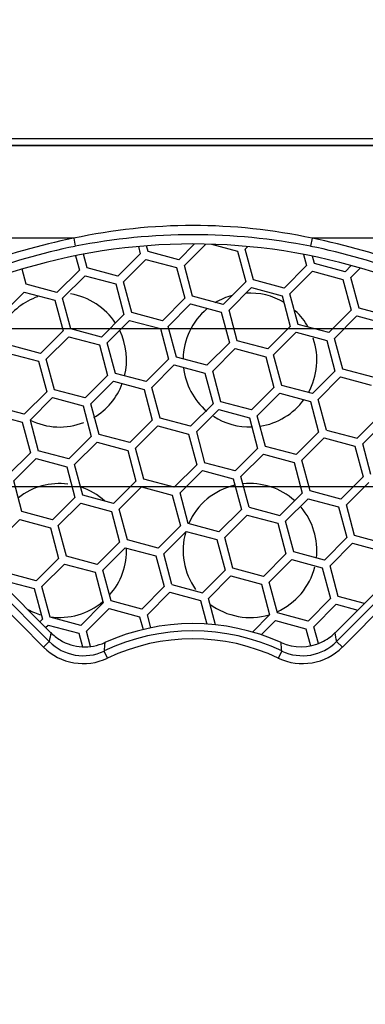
# Model space of a CAD drawing. Header units: inches. Extents: x 0 to 34, y 0 to 22.
# Tile 12 of 60: x 19.817 to 20.244, y 4.132 to 5.35. Entities that reach past the tile are written whole.
import ezdxf

# ---------------------------------------------------------------- set-up
doc = ezdxf.new("R2010")
doc.units = ezdxf.units.IN
doc.header["$LTSCALE"] = 1.87
doc.header["$MEASUREMENT"] = 0
doc.layers.get('0').update_dxf_attribs({"linetype": 'CONTINUOUS'})
doc.layers.add('DIMENSIONS', color=7, linetype='CONTINUOUS')
doc.styles.get("Standard").update_dxf_attribs({"font": 'txt', "width": 0.8})
doc.dimstyles.new('DIMSTYLE_1', dxfattribs={"dimtxt": 0.125, "dimasz": 0.18, "dimexe": 0.125, "dimexo": 0.0625, "dimgap": 0.0625, "dimtad": 0, "dimtih": 1, "dimtoh": 1, "dimdec": 3, "dimzin": 4, "dimdsep": 46, "dimtxsty": 'STANDARD', "dimblk": '_FILLED', "dimblk1": '_FILLED', "dimblk2": '_FILLED', "dimcen": 0.09, "dimadec": 0, "dimazin": 0, "dimtp": 0.01, "dimtm": 0.01, "dimtfac": 1, "dimtdec": 3, "dimtofl": 0, "dimtmove": 0, "dimatfit": 3, "dimldrblk": '_FILLED', "dimfxl": 1, "dimtolj": 1, "dimtzin": 4, "dimarcsym": 0})

# ---------------------------------------------------------------- blocks, each defined once
blk = doc.blocks.new('_FILLED')
at = {"color": 0, "linetype": 'BYBLOCK'}
blk.add_solid([(0, 0), (-1, 0.1736), (-1, -0.1736)], dxfattribs=at)
blk = doc.blocks.new('*D7')
at = {"layer": 'DIMENSIONS', "color": 2, "linetype": 'CONTINUOUS'}
for p, q in [((19.4011, 3.7344), (19.4011, 5.8327)), ((20.6611, 3.7438), (20.6611, 5.8327)), ((19.4011, 5.7077), (19.0411, 5.7077)), ((20.6611, 5.7077), (21.0211, 5.7077))]:
    blk.add_line(p, q, dxfattribs=at)
at = {"layer": 'DIMENSIONS', "color": 2, "linetype": 'CONTINUOUS', "xscale": 0.18, "yscale": 0.18, "zscale": 0.18}
blk.add_blockref('_FILLED', (19.4011, 5.7077), dxfattribs=at)
at = {"layer": 'DIMENSIONS', "color": 2, "linetype": 'CONTINUOUS', "xscale": 0.18, "yscale": 0.18, "zscale": 0.18, "rotation": 180}
blk.add_blockref('_FILLED', (20.6611, 5.7077), dxfattribs=at)
at = {"layer": 'DIMENSIONS', "color": 2, "linetype": 'CONTINUOUS', "insert": (20.0311, 5.7702), "char_height": 0.125, "width": 1.025, "attachment_point": 2, "line_spacing_factor": 0.9}
blk.add_mtext('1.260{\\Ftxt.shx;\\W1.000000;\\H0.125000; }[32]', dxfattribs=at)
blk = doc.blocks.new('*D8')
at = {"layer": 'DIMENSIONS', "color": 2, "linetype": 'CONTINUOUS'}
for p, q in [((22.5459, 4.9675), (22.5459, 5.3275)), ((19.4749, 4.9675), (22.6709, 4.9675)), ((19.4562, 3.7075), (22.6709, 3.7075)), ((22.5459, 3.7075), (22.5459, 3.3475))]:
    blk.add_line(p, q, dxfattribs=at)
at = {"layer": 'DIMENSIONS', "color": 2, "linetype": 'CONTINUOUS', "xscale": 0.18, "yscale": 0.18, "zscale": 0.18}
for p, rotation in [((22.5459, 4.9675), 270), ((22.5459, 3.7075), 90)]:
    blk.add_blockref('_FILLED', p, dxfattribs=dict(at, rotation=rotation))
at = {"layer": 'DIMENSIONS', "color": 2, "linetype": 'CONTINUOUS', "insert": (22.5459, 4.4), "char_height": 0.125, "width": 0.5, "attachment_point": 2, "line_spacing_factor": 0.9}
blk.add_mtext('1.260\\P[32]', dxfattribs=at)
blk = doc.blocks.new('*D9')
at = {"layer": 'DIMENSIONS', "color": 2, "linetype": 'CONTINUOUS'}
for p, q in [((17.6787, 4.835), (17.6787, 6.3327)), ((20.9977, 4.835), (20.9977, 6.3327)), ((17.6787, 6.2077), (18.6632, 6.2077)), ((20.9977, 6.2077), (20.0132, 6.2077))]:
    blk.add_line(p, q, dxfattribs=at)
at = {"layer": 'DIMENSIONS', "color": 2, "linetype": 'CONTINUOUS', "xscale": 0.18, "yscale": 0.18, "zscale": 0.18, "rotation": 180}
blk.add_blockref('_FILLED', (17.6787, 6.2077), dxfattribs=at)
at = {"layer": 'DIMENSIONS', "color": 2, "linetype": 'CONTINUOUS', "xscale": 0.18, "yscale": 0.18, "zscale": 0.18}
blk.add_blockref('_FILLED', (20.9977, 6.2077), dxfattribs=at)
at = {"layer": 'DIMENSIONS', "color": 2, "linetype": 'CONTINUOUS', "insert": (19.3382, 6.2702), "char_height": 0.125, "width": 1.225, "attachment_point": 2, "line_spacing_factor": 0.9}
blk.add_mtext('3.319{\\Ftxt.shx;\\W1.000000;\\H0.125000; }[84.3]', dxfattribs=at)
blk = doc.blocks.new('*D10')
at = {"layer": 'DIMENSIONS', "color": 2, "linetype": 'CONTINUOUS'}
for p, q in [((21.8645, 4.7725), (21.8645, 5.1325)), ((17.8868, 4.7725), (21.9895, 4.7725)), ((17.8401, 3.9025), (21.9895, 3.9025)), ((21.8645, 3.9025), (21.8645, 3.5425))]:
    blk.add_line(p, q, dxfattribs=at)
at = {"layer": 'DIMENSIONS', "color": 2, "linetype": 'CONTINUOUS', "xscale": 0.18, "yscale": 0.18, "zscale": 0.18}
for p, rotation in [((21.8645, 4.7725), 270), ((21.8645, 3.9025), 90)]:
    blk.add_blockref('_FILLED', p, dxfattribs=dict(at, rotation=rotation))
at = {"layer": 'DIMENSIONS', "color": 2, "linetype": 'CONTINUOUS', "insert": (21.7645, 4.4), "char_height": 0.125, "width": 0.6, "attachment_point": 2, "line_spacing_factor": 0.9}
blk.add_mtext('.870\\P[22.1]', dxfattribs=at)

msp = doc.modelspace()

# ---------------------------------------------------------------- linework, layer by layer
at = {"color": 7, "linetype": 'CONTINUOUS'}
for p, q in [((16.3827, 5.2027), (21.1899, 5.2027)), ((17.507, 5.1944), (21.1899, 5.1944)), ((17.507, 5.1939), (21.1899, 5.1939)), ((19.8836, 5.0793), (19.5438, 5.0793)), ((19.8836, 5.0793), (19.8855, 5.0693)), ((20.1787, 5.0793), (20.1767, 5.0693)), ((20.5185, 5.0793), (20.1787, 5.0793)), ((19.9636, 5.0691), (19.966, 5.0602)), ((19.9756, 5.0628), (19.9737, 5.07)), ((20.0331, 5.0722), (20.0135, 5.0527)), ((20.0206, 5.0456), (20.047, 5.072)), ((20.054, 5.0719), (20.0863, 5.0632)), ((20.0959, 5.0658), (20.0992, 5.069)), ((20.1061, 5.0279), (20.0959, 5.0658)), ((19.8859, 5.0577), (19.8906, 5.04)), ((19.9003, 5.0426), (19.8957, 5.0596)), ((19.966, 5.0602), (19.9382, 5.0325)), ((19.9453, 5.0254), (19.973, 5.0532)), ((19.973, 5.0532), (20.0109, 5.043)), ((20.0135, 5.0527), (19.9756, 5.0628)), ((20.0863, 5.0632), (20.0964, 5.0253)), ((20.1681, 5.0593), (20.1718, 5.0455)), ((20.1814, 5.0481), (20.179, 5.0572)), ((19.8249, 5.0224), (19.8199, 5.0412)), ((19.9382, 5.0325), (19.9003, 5.0426)), ((20.0109, 5.043), (20.0211, 5.0051)), ((20.0308, 5.0077), (20.0206, 5.0456)), ((20.1718, 5.0455), (20.144, 5.0177)), ((20.2194, 5.0379), (20.1814, 5.0481)), ((20.2271, 5.0456), (20.2194, 5.0379)), ((20.2264, 5.0308), (20.2381, 5.0425)), ((19.8906, 5.04), (19.8629, 5.0123)), ((19.8699, 5.0052), (19.8977, 5.033)), ((19.8977, 5.033), (19.9356, 5.0228)), ((20.1511, 5.0106), (20.1789, 5.0384)), ((20.1789, 5.0384), (20.2168, 5.0282)), ((20.2168, 5.0282), (20.2269, 4.9903)), ((20.2366, 4.9929), (20.2264, 5.0308)), ((19.8629, 5.0123), (19.8249, 5.0224)), ((19.9356, 5.0228), (19.9458, 4.9849)), ((19.9554, 4.9875), (19.9453, 5.0254)), ((20.0964, 5.0253), (20.0687, 4.9975)), ((20.0758, 4.9904), (20.1035, 5.0182)), ((20.1035, 5.0182), (20.1414, 5.008)), ((20.144, 5.0177), (20.1061, 5.0279)), ((19.7946, 4.985), (19.8223, 5.0128)), ((19.8223, 5.0128), (19.8603, 5.0026)), ((19.8801, 4.9673), (19.8699, 5.0052)), ((20.0211, 5.0051), (19.9933, 4.9773)), ((20.0687, 4.9975), (20.0308, 5.0077)), ((20.1414, 5.008), (20.1516, 4.9701)), ((20.1613, 4.9727), (20.1511, 5.0106)), ((19.8603, 5.0026), (19.8704, 4.9647)), ((20.0004, 4.9703), (20.0282, 4.998)), ((20.0282, 4.998), (20.0661, 4.9879)), ((20.2745, 4.9827), (20.2366, 4.9929)), ((19.9458, 4.9849), (19.918, 4.9571)), ((19.9933, 4.9773), (19.9554, 4.9875)), ((20.0661, 4.9879), (20.0763, 4.9499)), ((20.0859, 4.9525), (20.0758, 4.9904)), ((20.2269, 4.9903), (20.1992, 4.9626)), ((20.2063, 4.9555), (20.234, 4.9832)), ((20.234, 4.9832), (20.2719, 4.9731)), ((19.918, 4.9571), (19.8801, 4.9673)), ((19.9251, 4.9501), (19.9528, 4.9778)), ((19.9528, 4.9778), (19.9908, 4.9677)), ((19.9908, 4.9677), (20.0009, 4.9297)), ((20.0106, 4.9323), (20.0004, 4.9703)), ((20.1516, 4.9701), (20.1238, 4.9424)), ((20.1992, 4.9626), (20.1613, 4.9727)), ((19.8704, 4.9647), (19.8427, 4.9369)), ((19.8497, 4.9299), (19.8775, 4.9576)), ((19.8775, 4.9576), (19.9154, 4.9475)), ((20.1309, 4.9353), (20.1587, 4.9631)), ((20.1587, 4.9631), (20.1966, 4.9529)), ((20.2164, 4.9176), (20.2063, 4.9555)), ((19.8427, 4.9369), (19.8047, 4.9471)), ((19.9154, 4.9475), (19.9256, 4.9095)), ((19.9352, 4.9121), (19.9251, 4.9501)), ((20.0763, 4.9499), (20.0485, 4.9222)), ((20.0556, 4.9151), (20.0833, 4.9429)), ((20.0833, 4.9429), (20.1213, 4.9327)), ((20.1238, 4.9424), (20.0859, 4.9525)), ((20.1966, 4.9529), (20.2068, 4.915)), ((19.8022, 4.9374), (19.8401, 4.9273)), ((20.0485, 4.9222), (20.0106, 4.9323)), ((20.1213, 4.9327), (20.1314, 4.8948)), ((20.1411, 4.8974), (20.1309, 4.9353)), ((19.8401, 4.9273), (19.8502, 4.8894)), ((19.8599, 4.8919), (19.8497, 4.9299)), ((20.0009, 4.9297), (19.9732, 4.902)), ((19.9802, 4.8949), (20.008, 4.9227)), ((20.008, 4.9227), (20.0459, 4.9125)), ((19.9256, 4.9095), (19.8978, 4.8818)), ((19.9732, 4.902), (19.9352, 4.9121)), ((20.0459, 4.9125), (20.0561, 4.8746)), ((20.0657, 4.8772), (20.0556, 4.9151)), ((20.2068, 4.915), (20.179, 4.8872)), ((20.1861, 4.8801), (20.2138, 4.9079)), ((20.2138, 4.9079), (20.2518, 4.8977)), ((20.2543, 4.9074), (20.2164, 4.9176)), ((19.9049, 4.8747), (19.9327, 4.9025)), ((19.9327, 4.9025), (19.9706, 4.8923)), ((19.9904, 4.857), (19.9802, 4.8949)), ((20.1314, 4.8948), (20.1037, 4.867)), ((20.179, 4.8872), (20.1411, 4.8974)), ((19.8502, 4.8894), (19.8225, 4.8616)), ((19.8296, 4.8545), (19.8573, 4.8823)), ((19.8573, 4.8823), (19.8952, 4.8721)), ((19.8978, 4.8818), (19.8599, 4.8919)), ((19.9706, 4.8923), (19.9807, 4.8544)), ((20.1107, 4.8599), (20.1385, 4.8877)), ((20.1385, 4.8877), (20.1764, 4.8776)), ((19.8225, 4.8616), (19.7846, 4.8718)), ((19.8952, 4.8721), (19.9054, 4.8342)), ((19.9151, 4.8368), (19.9049, 4.8747)), ((20.0561, 4.8746), (20.0283, 4.8468)), ((20.1037, 4.867), (20.0657, 4.8772)), ((20.1764, 4.8776), (20.1866, 4.8396)), ((20.1962, 4.8422), (20.1861, 4.8801)), ((19.782, 4.8621), (19.8199, 4.8519)), ((20.0354, 4.8398), (20.0632, 4.8675)), ((20.0632, 4.8675), (20.1011, 4.8574)), ((20.1209, 4.822), (20.1107, 4.8599)), ((20.2619, 4.8598), (20.2342, 4.8321)), ((19.8533, 4.5807), (19.5874, 4.8473)), ((19.8553, 4.5916), (19.5972, 4.8496)), ((19.8199, 4.8519), (19.8301, 4.814)), ((19.8296, 4.8545), (19.8397, 4.8166)), ((19.9807, 4.8544), (19.953, 4.8266)), ((19.9878, 4.8473), (19.9601, 4.8196)), ((19.9878, 4.8473), (20.0257, 4.8372)), ((20.0283, 4.8468), (19.9904, 4.857)), ((20.1011, 4.8574), (20.1112, 4.8194)), ((20.465, 4.8496), (20.207, 4.5916)), ((20.4748, 4.8473), (20.2089, 4.5807)), ((20.269, 4.8528), (20.2412, 4.825)), ((19.8463, 4.5739), (19.5804, 4.8405)), ((19.9054, 4.8342), (19.8776, 4.8064)), ((19.953, 4.8266), (19.9151, 4.8368)), ((20.0257, 4.8372), (20.0359, 4.7992)), ((20.0354, 4.8398), (20.0456, 4.8018)), ((20.1588, 4.8119), (20.1866, 4.8396)), ((20.1962, 4.8422), (20.2342, 4.8321)), ((20.4819, 4.8405), (20.216, 4.5739)), ((19.8847, 4.7994), (19.9125, 4.8271)), ((19.9125, 4.8271), (19.9504, 4.817)), ((20.1588, 4.8119), (20.1209, 4.822)), ((20.1659, 4.8048), (20.1937, 4.8326)), ((20.1937, 4.8326), (20.2316, 4.8224)), ((20.2316, 4.8224), (20.2417, 4.7845)), ((20.2514, 4.7871), (20.2412, 4.825)), ((19.8301, 4.814), (19.8023, 4.7862)), ((19.8776, 4.8064), (19.8397, 4.8166)), ((19.9504, 4.817), (19.9606, 4.7791)), ((19.9702, 4.7816), (19.9601, 4.8196)), ((20.1112, 4.8194), (20.0835, 4.7917)), ((20.0906, 4.7846), (20.1183, 4.8124)), ((20.1183, 4.8124), (20.1562, 4.8022)), ((19.8371, 4.8069), (19.8094, 4.7792)), ((19.8371, 4.8069), (19.8751, 4.7968)), ((19.8751, 4.7968), (19.8852, 4.7589)), ((19.8949, 4.7615), (19.8847, 4.7994)), ((20.0359, 4.7992), (20.0081, 4.7715)), ((20.0835, 4.7917), (20.0456, 4.8018)), ((20.1562, 4.8022), (20.1664, 4.7643)), ((20.1761, 4.7669), (20.1659, 4.8048)), ((20.0152, 4.7644), (20.043, 4.7922)), ((20.043, 4.7922), (20.0809, 4.782)), ((20.1007, 4.7467), (20.0906, 4.7846)), ((20.2417, 4.7845), (20.214, 4.7567)), ((19.8195, 4.7413), (19.8094, 4.7792)), ((19.9606, 4.7791), (19.9328, 4.7513)), ((20.0081, 4.7715), (19.9702, 4.7816)), ((20.0809, 4.782), (20.0911, 4.7441)), ((20.2211, 4.7496), (20.2488, 4.7774)), ((19.9328, 4.7513), (19.8949, 4.7615)), ((19.9399, 4.7442), (19.9676, 4.772)), ((19.9676, 4.772), (20.0056, 4.7618)), ((20.0056, 4.7618), (20.0157, 4.7239)), ((20.0254, 4.7265), (20.0152, 4.7644)), ((20.1664, 4.7643), (20.1386, 4.7365)), ((20.214, 4.7567), (20.1761, 4.7669)), ((19.8852, 4.7589), (19.8575, 4.7311)), ((19.8645, 4.724), (19.8923, 4.7518)), ((19.8923, 4.7518), (19.9302, 4.7416)), ((20.1457, 4.7295), (20.1735, 4.7572)), ((20.1735, 4.7572), (20.2114, 4.7471)), ((20.2312, 4.7117), (20.2211, 4.7496)), ((19.8575, 4.7311), (19.8195, 4.7413)), ((19.9302, 4.7416), (19.9404, 4.7037)), ((19.95, 4.7063), (19.9399, 4.7442)), ((20.0633, 4.7163), (20.0911, 4.7441)), ((20.0704, 4.7093), (20.0981, 4.737)), ((20.0981, 4.737), (20.1361, 4.7269)), ((20.1007, 4.7467), (20.1386, 4.7365)), ((20.2114, 4.7471), (20.2216, 4.7091)), ((19.7892, 4.7038), (19.8169, 4.7316)), ((19.8169, 4.7316), (19.8549, 4.7214)), ((19.8747, 4.6861), (19.8645, 4.724)), ((20.0157, 4.7239), (19.988, 4.6961)), ((20.0633, 4.7163), (20.0254, 4.7265)), ((20.1361, 4.7269), (20.1462, 4.6889)), ((20.1559, 4.6915), (20.1457, 4.7295)), ((19.8549, 4.7214), (19.865, 4.6835)), ((19.995, 4.6891), (20.0228, 4.7168)), ((20.0228, 4.7168), (20.0607, 4.7067)), ((20.2691, 4.7016), (20.2312, 4.7117)), ((19.9404, 4.7037), (19.9126, 4.6759)), ((19.988, 4.6961), (19.95, 4.7063)), ((20.0607, 4.7067), (20.0709, 4.6688)), ((20.0805, 4.6713), (20.0704, 4.7093)), ((20.2216, 4.7091), (20.1938, 4.6814)), ((20.2009, 4.6743), (20.2286, 4.7021)), ((20.2286, 4.7021), (20.2666, 4.6919)), ((19.9197, 4.6689), (19.9474, 4.6966)), ((19.9474, 4.6966), (19.9854, 4.6865)), ((20.0052, 4.6511), (19.995, 4.6891)), ((20.1462, 4.6889), (20.1185, 4.6612)), ((20.1938, 4.6814), (20.1559, 4.6915)), ((19.865, 4.6835), (19.8373, 4.6558)), ((19.8443, 4.6487), (19.8721, 4.6764)), ((19.8721, 4.6764), (19.91, 4.6663)), ((19.9126, 4.6759), (19.8747, 4.6861)), ((19.9854, 4.6865), (19.9955, 4.6486)), ((20.1255, 4.6541), (20.1533, 4.6819)), ((20.1533, 4.6819), (20.1912, 4.6717)), ((19.8373, 4.6558), (19.7994, 4.6659)), ((19.91, 4.6663), (19.9202, 4.6284)), ((19.9299, 4.631), (19.9197, 4.6689)), ((20.0709, 4.6688), (20.0431, 4.641)), ((20.1185, 4.6612), (20.0805, 4.6713)), ((20.1912, 4.6717), (20.2014, 4.6338)), ((20.211, 4.6364), (20.2009, 4.6743)), ((19.7968, 4.6563), (19.8347, 4.6461)), ((20.0052, 4.6511), (20.0431, 4.641)), ((20.0502, 4.6339), (20.0779, 4.6617)), ((20.0779, 4.6617), (20.1159, 4.6515)), ((20.1159, 4.6515), (20.126, 4.6136)), ((20.1357, 4.6162), (20.1255, 4.6541)), ((19.8347, 4.6461), (19.8449, 4.6082)), ((19.8545, 4.6108), (19.8443, 4.6487)), ((19.9678, 4.6208), (19.9955, 4.6486)), ((19.9748, 4.6137), (20.0026, 4.6415)), ((20.0026, 4.6415), (20.0405, 4.6313)), ((19.9202, 4.6284), (19.8924, 4.6006)), ((19.9678, 4.6208), (19.9299, 4.631)), ((20.0405, 4.6313), (20.0483, 4.6023)), ((20.0589, 4.6014), (20.0502, 4.6339)), ((20.2014, 4.6338), (20.1736, 4.606)), ((20.1807, 4.599), (20.2084, 4.6267)), ((20.2084, 4.6267), (20.235, 4.6196)), ((20.2432, 4.6278), (20.211, 4.6364)), ((19.8995, 4.5935), (19.9273, 4.6213)), ((19.9273, 4.6213), (19.9652, 4.6111)), ((20.1736, 4.606), (20.1357, 4.6162)), ((19.8449, 4.6082), (19.8418, 4.6051)), ((19.8924, 4.6006), (19.8545, 4.6108)), ((19.9652, 4.6111), (19.9694, 4.5955)), ((19.9791, 4.5977), (19.9748, 4.6137)), ((20.126, 4.6136), (20.1048, 4.5924)), ((20.1156, 4.589), (20.1331, 4.6065)), ((20.1331, 4.6065), (20.171, 4.5964)), ((19.8488, 4.598), (19.8519, 4.6011)), ((19.8519, 4.6011), (19.8898, 4.5909)), ((19.8898, 4.5909), (19.8943, 4.5742)), ((19.9046, 4.5745), (19.8995, 4.5935)), ((20.171, 4.5964), (20.1767, 4.5753)), ((20.1863, 4.5781), (20.1807, 4.599)), ((19.8463, 4.5739), (19.8533, 4.5807)), ((20.216, 4.5739), (20.2089, 4.5807)), ((19.9255, 4.5602), (19.9212, 4.5689)), ((20.1368, 4.5602), (20.141, 4.5689))]:
    msp.add_line(p, q, dxfattribs=at)
for centre, radius, start, end in [((20.0311, 4.3932), 0.7018, 77.8645, 102.1355), ((20.0311, 4.3363), 0.7575, 101.231, 120.6025), ((20.0311, 4.332), 0.7516, 78.8299, 101.1701), ((20.0311, 4.3363), 0.7575, 59.3975, 78.769), ((20.0311, 4.3375), 0.7347, 54.3181, 125.6819), ((20.0311, 4.3361), 0.7475, 101.2307, 120.6017), ((20.0311, 4.3361), 0.7475, 59.3983, 78.7693), ((19.8662, 4.9287), 0.0828, 108.9471, 146.2601), ((19.8662, 4.9287), 0.0828, 33.4721, 80.5261), ((20.1017, 4.9287), 0.0828, 105.409, 121.1929), ((20.1017, 4.9287), 0.0828, 59.2108, 93.4852), ((20.1017, 4.9287), 0.0828, 130.2632, 179.042), ((20.1017, 4.9287), 0.0828, 29.4017, 47.3681), ((19.8662, 4.9287), 0.0828, 346.2885, 26.0529), ((20.1017, 4.9287), 0.0828, 330.9657, 18.9477), ((20.1017, 4.9287), 0.0828, 186.3106, 229.7368), ((19.8662, 4.9287), 0.0828, 300.7892, 339.3584), ((20.1017, 4.9287), 0.0828, 278.7175, 323.6966), ((20.1017, 4.9287), 0.0828, 236.8422, 271.6898), ((19.8662, 4.9287), 0.0828, 243.7517, 291.3161), ((19.8662, 4.6932), 0.0828, 82.8946, 127.8944), ((20.1017, 4.6932), 0.0828, 102.9949, 156.3918), ((20.1017, 4.6932), 0.0828, 48.1171, 96.0376), ((19.8662, 4.6932), 0.0828, 47.3412, 71.7682), ((20.1017, 4.6932), 0.0828, 353.6167, 40.263), ((20.1017, 4.6932), 0.0828, 163.8792, 215.526), ((19.8662, 4.6932), 0.0828, 318.2398, 2.3682), ((20.1017, 4.6932), 0.0828, 293.9684, 345.7898), ((19.8662, 4.6932), 0.0828, 261.7923, 310.2632), ((20.1017, 4.6932), 0.0828, 233.1559, 286.579), ((19.8662, 4.6932), 0.0828, 241.5786, 254.0133), ((20.0311, 4.3375), 0.2653, 65.7328, 114.2672), ((20.9531, 4.3907), 1.116, 169.6306, 170.1994), ((19.8977, 4.6341), 0.06, 225.0149, 239.0029), ((20.0311, 4.338), 0.2558, 64.5506, 115.4494), ((20.1646, 4.634), 0.0599, 295.4886, 314.9925), ((19.1014, 4.3893), 1.124, 9.8026, 10.3674), ((19.8956, 4.6226), 0.0595, 224.7938, 295.5559), ((19.8975, 4.6338), 0.0597, 239.018, 294.2746), ((20.6914, 4.5101), 0.7724, 174.8532, 175.6304), ((20.0311, 4.3382), 0.2458, 64.5499, 115.4502), ((19.3709, 4.5101), 0.7724, 4.3696, 5.1468), ((20.1648, 4.6336), 0.0595, 245.7152, 295.4891), ((20.1667, 4.6226), 0.0595, 244.4441, 315.2062), ((19.8956, 4.6229), 0.0695, 224.8693, 295.4881), ((20.1667, 4.6229), 0.0695, 244.5106, 315.1319)]:
    msp.add_arc(centre, radius, start, end, dxfattribs=at)

# ---------------------------------------------------------------- dimensions: what is measured, and where the dimension line sits
at = {"layer": 'DIMENSIONS', "color": 2, "linetype": 'CONTINUOUS'}
for base, p1, p2, angle, picture, middle in [((17.6787, 6.2077), (20.9977, 4.7725), (17.6787, 4.7725), 180, '*D9', (19.3382, 6.2077)), ((22.5459, 4.9675), (19.3937, 3.7075), (19.4124, 4.9675), 90, '*D8', (22.5459, 4.2438)), ((21.8645, 4.7725), (17.7776, 3.9025), (17.8243, 4.7725), 90, '*D10', (21.8645, 4.2438))]:
    dim = msp.add_linear_dim(base=base, p1=p1, p2=p2, angle=angle, dimstyle='DIMSTYLE_1', dxfattribs=at)
    dim.commit()
    dim.dimension.update_dxf_attribs({"geometry": picture, "text_midpoint": middle, "dimtype": 160})
dim = msp.add_linear_dim(base=(20.6611, 5.7077), p1=(19.4011, 3.6719), p2=(20.6611, 3.6813), dimstyle='DIMSTYLE_1', dxfattribs=at)
dim.commit()
dim.dimension.update_dxf_attribs({"geometry": '*D7', "text_midpoint": (20.0311, 5.7077), "dimtype": 160})

doc.saveas('drawing.dxf')
